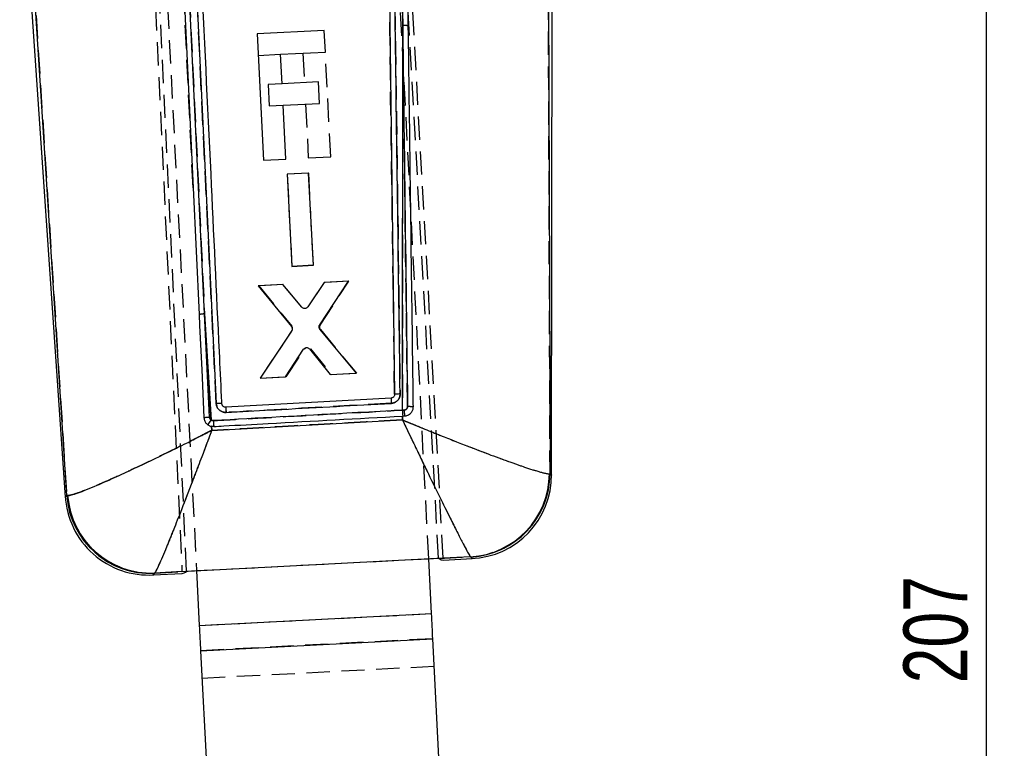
# Model space of a CAD drawing. Extents: x 37 to 375, y 36 to 279.
# Tile 6 of 16: x 118 to 172, y 184 to 223. Entities that reach past the tile are written whole.
import ezdxf

# ---------------------------------------------------------------- set-up
doc = ezdxf.new("R2010")
doc.units = 0
doc.linetypes.add('HIDDEN', pattern=[1.905, 1.27, -0.635])
doc.layers.get('0').update_dxf_attribs({"linetype": 'CONTINUOUS'})
doc.styles.add('SLDTEXTSTYLE0', font='TXT', dxfattribs={"width": 0.75})
doc.dimstyles.new('SLDDIMSTYLE0', dxfattribs={"dimtxt": 3.5, "dimasz": 3.302, "dimexe": 0, "dimexo": 0.0625, "dimgap": 0.875, "dimtad": 1, "dimdec": 0, "dimrnd": 1e-09, "dimzin": 12, "dimtxsty": 'SLDTEXTSTYLE0', "dimsah": 1, "dimcen": 0.09, "dimazin": 3, "dimtfac": 1, "dimtdec": 0, "dimtofl": 0, "dimtmove": 0, "dimatfit": 3, "dimtolj": 1, "dimtzin": 12})

# ---------------------------------------------------------------- blocks, each defined once
blk = doc.blocks.new('_D')
at = {"color": 179, "linetype": 'CONTINUOUS'}
for p, q in [((130.609, 278.5), (172.266, 278.5)), ((171.266, 278.5), (171.266, 71.087)), ((142.261, 71.087), (172.266, 71.087))]:
    blk.add_line(p, q, dxfattribs=at)
for points in [[(171.266, 278.5), (170.758, 275.198), (171.774, 275.198)], [(171.266, 71.087), (171.774, 74.389), (170.758, 74.389)]]:
    blk.add_solid(points, dxfattribs=at)
at = {"color": 179, "linetype": 'CONTINUOUS', "insert": (166.754, 187.196, 0.1), "char_height": 3.5, "attachment_point": 1, "rotation": 90, "style": 'SLDTEXTSTYLE0'}
blk.add_mtext('207', dxfattribs=at)

msp = doc.modelspace()

# ---------------------------------------------------------------- linework, layer by layer
at = {"color": 7, "linetype": 'HIDDEN'}
for p, q in [((123.839577, 267.862423), (127.344226, 193.305491)), ((127.598624, 193.318589), (124.067259, 267.941458)), ((141.361157, 194.02705), (137.692635, 260.198845)), ((141.615554, 194.04014), (137.956081, 259.673728)), ((140.821496, 193.999266), (137.965739, 249.580098)), ((125.282469, 248.928441), (128.13829, 193.346372)), ((139.400047, 223.097658), (139.114659, 244.249745)), ((127.949623, 214.243448), (126.814595, 238.097428)), ((127.111023, 238.129554), (128.578878, 207.357383)), ((129.217934, 202.465592), (127.533237, 237.80304)), ((147.449868, 198.639317), (147.336008, 232.135086)), ((119.12935, 227.453342), (121.049222, 197.442888)), ((139.400047, 223.097658), (139.384918, 202.104522)), ((135.470738, 215.939073), (135.177097, 221.654138)), ((131.506755, 221.465578), (132.730769, 221.528469)), ((133.952459, 221.59124), (134.035046, 219.983867)), ((132.813585, 219.92111), (132.04859, 219.881801)), ((132.04859, 219.881801), (132.108892, 218.708171)), ((132.108892, 218.708171), (132.873902, 218.747473)), ((134.095347, 218.810236), (134.246101, 215.876145)), ((134.246101, 215.876145), (135.470738, 215.939073)), ((134.265568, 215.042619), (133.09203, 214.982098)), ((133.09203, 214.982098), (133.349431, 209.953552)), ((134.523014, 210.014058), (134.265568, 215.042619)), ((133.349431, 209.953552), (134.523014, 210.014058)), ((134.523014, 210.014058), (133.349431, 209.953552)), ((132.863937, 208.962334), (131.537354, 208.893923)), ((131.537354, 208.893923), (133.339331, 206.692038)), ((133.890487, 207.726574), (132.863937, 208.962334)), ((135.11036, 209.078191), (134.215924, 207.744112)), ((134.889388, 206.745794), (136.462853, 209.147943)), ((136.462853, 209.147943), (135.11036, 209.078191)), ((128.931597, 201.575486), (128.578878, 207.357383)), ((128.578878, 207.357383), (128.849056, 201.731643)), ((133.350891, 206.450885), (131.615826, 203.856213)), ((136.873332, 204.127295), (134.902897, 206.504932)), ((134.902897, 206.504932), (136.873332, 204.127295)), ((133.044899, 203.929899), (134.027996, 205.430886)), ((134.356374, 205.448447), (135.495669, 204.056261)), ((131.615826, 203.856213), (133.044899, 203.929899)), ((135.495669, 204.056261), (136.873332, 204.127295)), ((139.384459, 201.783149), (139.38416, 201.576209)), ((139.384918, 202.104522), (139.481068, 202.110006)), ((139.503593, 201.78972), (139.403506, 201.784199)), ((129.079403, 201.215988), (128.953041, 201.225078)), ((128.966648, 201.002797), (128.953041, 201.225078)), ((147.449868, 198.639317), (147.416145, 198.63542)), ((121.096976, 197.440347), (121.049222, 197.442888)), ((128.13829, 193.346372), (140.821496, 193.999266)), ((141.379244, 194.010532), (143.107869, 194.098992)), ((143.107869, 194.098992), (143.122686, 194.088763)), ((125.833656, 193.201227), (125.853486, 193.216523)), ((125.853486, 193.216523), (127.586126, 193.305081)), ((128.292119, 190.352423), (140.975389, 191.004096)), ((141.045944, 189.630902), (128.362674, 188.979237)), ((128.439643, 187.481208), (141.122912, 188.13288))]:
    msp.add_line(p, q, dxfattribs=at)
at = {"color": 7, "linetype": 'CONTINUOUS'}
for p, q in [((147.53335, 198.565884), (147.583643, 247.64335)), ((139.114659, 244.249745), (139.400047, 223.097658)), ((138.425473, 243.171258), (138.959605, 202.970987)), ((128.578878, 207.357383), (127.111023, 238.129554)), ((127.533237, 237.80304), (129.217934, 202.465592)), ((118.479113, 233.519552), (120.970359, 197.360611)), ((147.336008, 232.135086), (147.449868, 198.639317)), ((127.318404, 227.522945), (127.949623, 214.243448)), ((121.049222, 197.442888), (119.12935, 227.453342)), ((135.116794, 222.82779), (131.446453, 222.639209)), ((135.177096, 221.65416), (135.116794, 222.82779)), ((139.384918, 202.104522), (139.400047, 223.097658)), ((131.446453, 222.639209), (131.800398, 215.750484)), ((132.731391, 221.528499), (135.177096, 221.65416)), ((132.813978, 219.921133), (132.731391, 221.528499)), ((134.800434, 220.023191), (132.813978, 219.921133)), ((134.860736, 218.84956), (134.800434, 220.023191)), ((132.87428, 218.747495), (134.860736, 218.84956)), ((133.025034, 215.813412), (132.87428, 218.747495)), ((131.800398, 215.750484), (133.025034, 215.813412)), ((134.264659, 215.042351), (133.091098, 214.982277)), ((133.091098, 214.982277), (133.350385, 209.953813)), ((134.52399, 210.013902), (134.264659, 215.042351)), ((127.949623, 214.243448), (128.27786, 207.324958)), ((133.350385, 209.953813), (134.52399, 210.013902)), ((132.862049, 208.96267), (131.50953, 208.893439)), ((131.50953, 208.893439), (133.320905, 206.665201)), ((133.888504, 207.727289), (132.862049, 208.96267)), ((135.108516, 209.077662), (134.214025, 207.743196)), ((134.868308, 206.770597), (136.435125, 209.145567)), ((136.435125, 209.145567), (135.108516, 209.077662)), ((128.578878, 207.357383), (128.931597, 201.575486)), ((128.849056, 201.731643), (128.578878, 207.357383)), ((133.332153, 206.424227), (131.615777, 203.857159)), ((136.873381, 204.126349), (134.881526, 206.529526)), ((132.993466, 203.927702), (133.984077, 205.429321)), ((134.312525, 205.445504), (135.444282, 204.053177)), ((131.615777, 203.857159), (132.993466, 203.927702)), ((135.444282, 204.053177), (136.873381, 204.126349)), ((129.526692, 202.440275), (129.52441, 202.46221)), ((138.767516, 202.765366), (129.738889, 202.268383)), ((139.38416, 201.576209), (139.384459, 201.783149)), ((139.384459, 201.783149), (139.403506, 201.784199)), ((139.481587, 202.110036), (139.384918, 202.104522)), ((139.403506, 201.784199), (139.503591, 201.78972)), ((128.953041, 201.225078), (128.966648, 201.002797)), ((128.953041, 201.225078), (129.0794, 201.215981)), ((147.416145, 198.63542), (147.449868, 198.639317)), ((121.049222, 197.442888), (121.096976, 197.440347)), ((127.344226, 193.305491), (141.615554, 194.04014)), ((140.821496, 193.999266), (141.361157, 194.02705)), ((140.975389, 191.004096), (140.821496, 193.999266)), ((141.361157, 194.02705), (141.379244, 194.010532)), ((141.616528, 194.022676), (141.615554, 194.04014)), ((143.107869, 194.098992), (141.616528, 194.022676)), ((141.621807, 193.927987), (141.621793, 193.92824)), ((141.621807, 193.927987), (143.200223, 194.009086)), ((143.122686, 194.088763), (143.107869, 194.098992)), ((125.761427, 193.113072), (127.349436, 193.194663)), ((125.853486, 193.216523), (125.833656, 193.201227)), ((127.344825, 193.29275), (125.853486, 193.216523)), ((127.344226, 193.305491), (127.344825, 193.29275)), ((127.349384, 193.195773), (127.349436, 193.194663)), ((127.586126, 193.305081), (127.598624, 193.318589)), ((127.598624, 193.318589), (128.13829, 193.346372)), ((128.13829, 193.346372), (128.292119, 190.352423)), ((128.292119, 190.352423), (140.975389, 191.004096)), ((128.362674, 188.979237), (141.045944, 189.630902)), ((141.49132, 180.962658), (141.045944, 189.630902)), ((128.362674, 188.979237), (128.808051, 180.310985))]:
    msp.add_line(p, q, dxfattribs=at)
at = {"color": 7, "linetype": 'CONTINUOUS', "flags": 128}
for points in [[(128.27786, 207.324958), (128.305797, 206.735743), (128.420925, 204.307011), (128.544505, 201.69889)], [(141.045944, 189.630902), (141.037801, 189.789398), (141.029389, 189.953102), (141.020747, 190.121299), (141.011911, 190.293281), (141.002918, 190.468302), (140.993808, 190.645619), (140.984618, 190.82447), (140.975389, 191.004096)], [(128.292119, 190.352423), (128.301348, 190.172805), (128.310538, 189.993946), (128.319649, 189.81663), (128.328641, 189.641608), (128.337478, 189.469626), (128.34612, 189.301429), (128.354531, 189.137733), (128.362674, 188.979237)]]:
    msp.add_lwpolyline(points, dxfattribs=at)
at = {"color": 8, "linetype": 'CONTINUOUS', "flags": 128}
for points in [[(147.449868, 198.639317), (147.524072, 198.57405), (147.53335, 198.565884)], [(120.970359, 197.360611), (120.979124, 197.36976), (121.049222, 197.442888)], [(143.200223, 194.009086), (143.191606, 194.017938), (143.122686, 194.088763)], [(125.833656, 193.201227), (125.769455, 193.12287), (125.761427, 193.113072)]]:
    msp.add_lwpolyline(points, dxfattribs=at)
at = {"color": 7, "linetype": 'HIDDEN', "flags": 128}
for points in [[(147.53335, 198.565884), (147.524072, 198.57405), (147.449868, 198.639317)], [(121.049222, 197.442888), (120.979124, 197.36976), (120.970359, 197.360611)], [(143.122686, 194.088763), (143.191606, 194.017938), (143.200223, 194.009086)], [(125.761427, 193.113072), (125.769455, 193.12287), (125.833656, 193.201227)]]:
    msp.add_lwpolyline(points, dxfattribs=at)
at = {"color": 7, "linetype": 'CONTINUOUS'}
for centre, radius, start, end in [((139.49486, 221.54943), 1.551128, 82.0670914, 93.5044123), ((128.566974, 206.05443), 1.303007, 89.4765277, 102.8195847), ((146.781725, 202.988674), 17.058051, 182.4200844, 183.3816326), ((160.275638, 203.832776), 21.534593, 182.8411568, 183.6062444), ((167.151407, 203.555105), 27.804354, 182.9905399, 183.6517357), ((145.558794, 202.366584), 6.082619, 182.4172959, 185.4419971), ((130.703555, 200.217926), 2.23222, 142.5429903, 150.7087803), ((150.966035, 202.542919), 21.926822, 182.6273581, 183.4694495), ((142.834323, 198.672794), 4.581974, 273.4226143, 359.5326527), ((142.874149, 198.657764), 4.575756, 273.1136175, 359.7690051), ((142.965852, 198.570566), 4.5675, 272.1606973, 0.5222267), ((125.527057, 197.674557), 4.5675, 183.170192, 273.5134697), ((125.613328, 197.771866), 4.575946, 184.1227266, 272.7598095), ((125.66675, 197.796337), 4.583619, 184.4544006, 272.3348623)]:
    msp.add_arc(centre, radius, start, end, dxfattribs=at)
at = {"color": 7, "linetype": 'HIDDEN'}
for centre, radius, start, end in [((139.49486, 221.54943), 1.551128, 82.0670914, 93.5044123), ((128.566974, 206.05443), 1.303007, 89.4765277, 102.8195847), ((133.181926, 206.563637), 0.203132, 326.284163, 39.2046861), ((135.059776, 206.634539), 0.203494, 146.857324, 219.5626201), ((134.199398, 205.317144), 0.20571, 103.735568, 146.4313711), ((145.267218, 202.800583), 15.537446, 181.9629214, 183.0186053), ((158.649171, 203.641206), 19.900938, 182.5223994, 183.3503065), ((167.151407, 203.555105), 27.804354, 182.9905399, 183.6517357), ((145.623887, 202.381088), 6.148798, 182.5268888, 185.5190188), ((130.703555, 200.217926), 2.23222, 142.5429903, 150.7087803), ((152.828434, 202.767885), 23.799682, 182.9628804, 183.7387177), ((142.834323, 198.672794), 4.581974, 273.4226143, 359.5326527), ((142.874149, 198.657764), 4.575756, 273.1136175, 359.7690051), ((125.613328, 197.771866), 4.575946, 184.1227266, 272.7598095), ((125.66675, 197.796337), 4.583619, 184.4544006, 272.3348623)]:
    msp.add_arc(centre, radius, start, end, dxfattribs=at)
at = {"color": 7, "linetype": 'CONTINUOUS'}
for centre, major_axis, start_param, end_param in [((138.232185, 254.734157), (-3.390966, 60.806101), 3.085457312, 3.141276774), ((124.489188, 254.028039), (-2.858904, 60.833439), 3.141908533, 3.198673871)]:
    msp.add_ellipse(centre, major_axis=major_axis, ratio=0.069928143, start_param=start_param, end_param=end_param, dxfattribs=at)
at = {"color": 7, "linetype": 'HIDDEN'}
for points, knots in [([(138.959605, 202.970987), (138.871476, 209.665441), (138.695074, 223.065188), (138.515393, 236.465323), (138.425479, 243.170811)], [0, 0, 0, 0, 0.499595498, 1, 1, 1, 1]), ([(138.722849, 243.19203), (138.813573, 236.486361), (138.994873, 223.085916), (139.173024, 209.685858), (139.262027, 202.991275)], [0, 0, 0, 0, 0.500406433, 1, 1, 1, 1]), ([(139.66649, 202.315381), (139.632068, 205.017667), (139.543825, 211.944959), (139.454516, 218.8725), (139.400047, 223.097658)], [0, 0, 0, 0, 0.390092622, 1, 1, 1, 1]), ([(139.262027, 202.991275), (139.260287, 202.95643), (139.255704, 202.864643), (139.199735, 202.722744), (139.088228, 202.590735), (138.942634, 202.501848), (138.834075, 202.485831), (138.782246, 202.478184)], [0, 0, 0, 0, 0.135247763, 0.356267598, 0.577227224, 0.798157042, 1, 1, 1, 1]), ([(129.75133, 201.982385), (129.699398, 201.984505), (129.590078, 201.988967), (129.435962, 202.061551), (129.310764, 202.180943), (129.235619, 202.323445), (129.223245, 202.422908), (129.217934, 202.465592)], [0, 0, 0, 0, 0.1942786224, 0.4089671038, 0.6237049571, 0.8385142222, 1, 1, 1, 1]), ([(138.782246, 202.478184), (138.579553, 202.467055), (137.566085, 202.411412), (134.555779, 202.246115), (131.748168, 202.091992), (129.75133, 201.982377)], [0, 0, 0, 0, 0.067333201, 0.3366656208, 1, 1, 1, 1]), ([(139.481068, 202.109998), (139.492677, 202.111331), (139.526286, 202.115189), (139.578698, 202.139162), (139.627855, 202.1859), (139.660775, 202.247084), (139.664585, 202.292561), (139.666497, 202.315381)], [0, 0, 0, 0, 0.115035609, 0.333021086, 0.553089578, 0.77574779, 1, 1, 1, 1]), ([(139.666494, 202.315642), (139.686966, 202.315846), (139.727911, 202.316255), (139.787486, 202.315962), (139.842642, 202.315045), (139.891181, 202.313461), (139.93119, 202.311283), (139.960812, 202.308615), (139.977795, 202.305868), (139.981402, 202.304009), (139.982871, 202.303251)], [0, 0, 0, 0, 0.130080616, 0.260161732, 0.390241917, 0.520323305, 0.650403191, 0.780483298, 0.910565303, 1, 1, 1, 1]), ([(128.849056, 201.731643), (128.850839, 201.716339), (128.855254, 201.678447), (128.881179, 201.621398), (128.914851, 201.590735), (128.931597, 201.575486)], [0, 0, 0, 0, 0.254034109, 0.629012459, 1, 1, 1, 1]), ([(129.060567, 201.537697), (129.26326, 201.548823), (130.276727, 201.604454), (133.718176, 201.79337), (136.956934, 201.971205), (139.384918, 202.104522)], [0, 0, 0, 0, 0.0588976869, 0.2944883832, 1, 1, 1, 1]), ([(128.931597, 201.575486), (128.951511, 201.563744), (128.991303, 201.540282), (129.037493, 201.538563), (129.060566, 201.537704)], [0, 0, 0, 0, 0.500455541, 1, 1, 1, 1]), ([(139.38416, 201.576209), (137.629359, 201.48002), (134.156809, 201.289675), (130.684352, 201.09774), (128.966648, 201.002797)], [0, 0, 0, 0, 0.5053349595, 1, 1, 1, 1]), ([(139.38416, 201.576209), (139.38681, 201.570671), (139.389906, 201.564199), (139.394965, 201.553615), (139.400812, 201.541396), (139.411979, 201.518065), (139.430848, 201.478625), (139.462534, 201.412434), (139.515739, 201.30132), (139.605216, 201.114626), (139.756206, 200.799947), (140.01388, 200.264107), (140.470216, 199.318771), (141.046199, 198.134334), (141.648001, 196.910146), (142.12469, 195.952726), (142.499007, 195.213535), (142.845665, 194.544412), (143.042507, 194.187425), (143.095485, 194.115748), (143.107869, 194.098992)], [0, 0, 0, 0, 0.001490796, 0.001742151, 0.002848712, 0.004780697, 0.008024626, 0.013470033, 0.022614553, 0.03798342, 0.063880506, 0.107832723, 0.184036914, 0.325715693, 0.450190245, 0.574614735, 0.675062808, 0.775484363, 0.947516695, 1, 1, 1, 1]), ([(139.38416, 201.576209), (139.389841, 201.573867), (139.39648, 201.57113), (139.407316, 201.566625), (139.419849, 201.561466), (139.443766, 201.551574), (139.484215, 201.534875), (139.552122, 201.506852), (139.666184, 201.459855), (139.858014, 201.380989), (140.181826, 201.248336), (140.734651, 201.023334), (141.714375, 200.62902), (142.952428, 200.141583), (144.248076, 199.647848), (145.276272, 199.271098), (146.085648, 198.99), (146.837669, 198.747694), (147.268339, 198.636983), (147.38814, 198.635716), (147.416145, 198.63542)], [0, 0, 0, 0, 0.0014906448, 0.0017419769, 0.0028468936, 0.004778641, 0.0080213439, 0.0134652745, 0.0226073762, 0.0379737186, 0.0638673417, 0.1078155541, 0.1840181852, 0.3257154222, 0.4501899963, 0.5746139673, 0.6750615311, 0.775482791, 0.9475158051, 1, 1, 1, 1]), ([(128.966648, 201.002797), (128.961179, 201), (128.954862, 200.996769), (128.946125, 200.992324), (128.936892, 200.987597), (128.918417, 200.978189), (128.885382, 200.961335), (128.829705, 200.932957), (128.735828, 200.885175), (128.577401, 200.804666), (128.309218, 200.668836), (127.965856, 200.495871), (127.371729, 200.198552), (126.270928, 199.654227), (124.919862, 199.00501), (123.633191, 198.411839), (122.536128, 197.928545), (121.758417, 197.618048), (121.280864, 197.462314), (121.158269, 197.447669), (121.096976, 197.440347)], [0, 0, 0, 0, 0.001491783, 0.001723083, 0.002380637, 0.004010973, 0.006758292, 0.011388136, 0.019191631, 0.032353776, 0.054595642, 0.09238574, 0.126281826, 0.217974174, 0.398919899, 0.520401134, 0.641828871, 0.814492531, 0.907252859, 1, 1, 1, 1]), ([(128.966648, 201.002797), (128.964506, 200.997048), (128.962031, 200.990406), (128.958611, 200.98123), (128.954992, 200.971519), (128.947757, 200.952114), (128.934818, 200.917411), (128.913009, 200.85895), (128.876236, 200.760447), (128.81417, 200.594363), (128.709075, 200.313696), (128.574444, 199.9553), (128.341349, 199.337276), (127.909085, 198.19927), (127.377264, 196.822653), (126.869053, 195.538317), (126.434144, 194.467079), (126.123596, 193.74177), (125.930476, 193.333453), (125.879148, 193.255498), (125.853486, 193.216523)], [0, 0, 0, 0, 0.001491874, 0.001723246, 0.002381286, 0.004012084, 0.00675984, 0.011389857, 0.019193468, 0.032355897, 0.054597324, 0.092386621, 0.126295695, 0.217992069, 0.398919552, 0.52040108, 0.641828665, 0.814492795, 0.907252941, 1, 1, 1, 1])]:
    msp.add_open_spline(points, degree=3, knots=knots, dxfattribs=at)
at = {"color": 7, "linetype": 'CONTINUOUS'}
for points, knots in [([(139.262027, 202.991275), (139.173024, 209.685858), (138.994873, 223.085916), (138.813573, 236.486361), (138.722849, 243.19203)], [0, 0, 0, 0, 0.499593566, 1, 1, 1, 1]), ([(129.52441, 202.46221), (129.518176, 202.593834), (129.473595, 203.535089), (129.275569, 207.714862), (128.723178, 219.362523), (128.206926, 230.20045), (127.844936, 237.799896)], [0, 0, 0, 0, 0.011174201, 0.079907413, 0.354840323, 1, 1, 1, 1]), ([(139.708936, 223.085715), (139.706277, 223.286088), (139.692856, 224.297161), (139.658524, 226.880659), (139.622925, 229.553204), (139.598073, 231.415051), (139.594211, 231.704457)], [0, 0, 0, 0, 0.069746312, 0.351936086, 0.899264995, 1, 1, 1, 1]), ([(139.400047, 223.097658), (139.434915, 220.395273), (139.524301, 213.467716), (139.612623, 206.540404), (139.66649, 202.315381)], [0, 0, 0, 0, 0.390092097, 1, 1, 1, 1]), ([(139.982867, 202.303006), (139.980703, 202.468329), (139.967929, 203.444309), (139.912639, 207.662938), (139.823699, 214.425131), (139.744832, 220.376812), (139.708936, 223.085715)], [0, 0, 0, 0, 0.023865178, 0.140887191, 0.60897542, 1, 1, 1, 1]), ([(134.029286, 207.654914), (134.006445, 207.659049), (133.960763, 207.667319), (133.914587, 207.698616), (133.893811, 207.721455), (133.888504, 207.727289)], [0, 0, 0, 0, 0.426812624, 0.853596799, 1, 1, 1, 1]), ([(134.21402, 207.743203), (134.198855, 207.725502), (134.168523, 207.690098), (134.10237, 207.657514), (134.054156, 207.655799), (134.029286, 207.654914)], [0, 0, 0, 0, 0.326220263, 0.652454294, 1, 1, 1, 1]), ([(133.320904, 206.665201), (133.333597, 206.645966), (133.358983, 206.607494), (133.369802, 206.538163), (133.360476, 206.47451), (133.340679, 206.439364), (133.332153, 206.424227)], [0, 0, 0, 0, 0.266141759, 0.532296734, 0.798562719, 1, 1, 1, 1]), ([(134.881526, 206.529526), (134.868664, 206.548602), (134.842942, 206.586751), (134.83145, 206.655843), (134.84015, 206.719737), (134.859781, 206.755196), (134.868308, 206.770597)], [0, 0, 0, 0, 0.265357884, 0.53070299, 0.796165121, 1, 1, 1, 1]), ([(133.984077, 205.429321), (133.999108, 205.447338), (134.029172, 205.483373), (134.093666, 205.514503), (134.146654, 205.522027), (134.175786, 205.519168), (134.18179, 205.518579)], [0, 0, 0, 0, 0.306888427, 0.613801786, 0.920410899, 1, 1, 1, 1]), ([(134.18179, 205.518579), (134.204353, 205.513172), (134.249477, 205.502357), (134.291168, 205.470272), (134.309347, 205.44919), (134.312526, 205.445504)], [0, 0, 0, 0, 0.4521068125, 0.9041891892, 1, 1, 1, 1]), ([(138.959605, 202.970987), (138.957607, 202.948096), (138.953611, 202.902315), (138.919163, 202.840962), (138.867957, 202.79427), (138.813874, 202.770585), (138.77932, 202.766695), (138.767516, 202.765366)], [0, 0, 0, 0, 0.221084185, 0.442168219, 0.66343085, 0.88502351, 1, 1, 1, 1]), ([(138.783686, 202.478266), (138.835018, 202.485947), (138.943054, 202.502115), (139.088228, 202.590732), (139.199736, 202.722745), (139.255704, 202.864643), (139.260287, 202.95643), (139.262027, 202.991275)], [0, 0, 0, 0, 0.200368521, 0.421706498, 0.643074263, 0.864502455, 1, 1, 1, 1]), ([(139.262027, 202.991275), (139.222318, 202.990517), (139.1429, 202.989001), (139.042984, 202.983875), (138.97316, 202.977507), (138.964124, 202.973051), (138.959606, 202.970823)], [0, 0, 0, 0, 0.250001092, 0.500001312, 0.7499992, 1, 1, 1, 1]), ([(129.52441, 202.46221), (129.519587, 202.464325), (129.509861, 202.468589), (129.439234, 202.471195), (129.337959, 202.47055), (129.257942, 202.467245), (129.217934, 202.465592)], [0, 0, 0, 0, 0.246927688, 0.497951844, 0.748976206, 1, 1, 1, 1]), ([(129.217934, 202.465592), (129.223245, 202.422908), (129.235619, 202.323445), (129.310765, 202.180942), (129.435961, 202.061555), (129.590712, 201.988657), (129.700747, 201.98448), (129.753376, 201.982482)], [0, 0, 0, 0, 0.161076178, 0.375340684, 0.589533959, 0.803677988, 1, 1, 1, 1]), ([(129.738889, 202.268383), (129.715734, 202.269531), (129.669423, 202.271827), (129.606342, 202.304126), (129.557465, 202.353764), (129.533916, 202.403077), (129.528124, 202.432904), (129.526692, 202.440275)], [0, 0, 0, 0, 0.231279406, 0.462567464, 0.693629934, 0.924285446, 1, 1, 1, 1]), ([(129.753376, 201.982489), (129.956069, 201.993615), (130.969535, 202.049246), (133.979637, 202.214483), (136.787048, 202.368633), (138.783686, 202.478266)], [0, 0, 0, 0, 0.067337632, 0.336688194, 1, 1, 1, 1]), ([(139.666497, 202.315381), (139.66602, 202.30354), (139.66463, 202.269025), (139.645622, 202.213775), (139.604198, 202.159513), (139.547399, 202.12084), (139.503402, 202.113617), (139.481588, 202.110036)], [0, 0, 0, 0, 0.117077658, 0.341270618, 0.563667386, 0.783651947, 1, 1, 1, 1]), ([(139.503591, 201.789713), (139.563343, 201.799397), (139.688551, 201.819692), (139.842141, 201.930697), (139.944763, 202.08048), (139.980853, 202.210463), (139.982483, 202.285116), (139.982874, 202.303006)], [0, 0, 0, 0, 0.233021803, 0.488289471, 0.709334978, 0.930345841, 1, 1, 1, 1]), ([(139.66649, 202.315381), (139.686963, 202.315602), (139.727907, 202.316044), (139.787481, 202.315811), (139.842637, 202.314918), (139.891175, 202.313362), (139.931186, 202.311182), (139.960807, 202.308493), (139.977792, 202.305703), (139.981398, 202.303792), (139.982867, 202.303013)], [0, 0, 0, 0, 0.130082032, 0.260162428, 0.390243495, 0.520323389, 0.65040311, 0.780483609, 0.91056428, 1, 1, 1, 1]), ([(128.544505, 201.69889), (128.548099, 201.700977), (128.555574, 201.705317), (128.606378, 201.713176), (128.682362, 201.720975), (128.76779, 201.727372), (128.824788, 201.730368), (128.849056, 201.731643)], [0, 0, 0, 0, 0.201389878, 0.418921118, 0.636451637, 0.845217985, 1, 1, 1, 1]), ([(128.931597, 201.575486), (128.914851, 201.590735), (128.881179, 201.621398), (128.855254, 201.678447), (128.850839, 201.716339), (128.849056, 201.731643)], [0, 0, 0, 0, 0.3709874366, 0.7459659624, 1, 1, 1, 1]), ([(139.384918, 202.104522), (139.182224, 202.093394), (138.168757, 202.037751), (134.727871, 201.848794), (131.48968, 201.671041), (129.062262, 201.537794)], [0, 0, 0, 0, 0.058907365, 0.2945367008, 1, 1, 1, 1]), ([(129.0794, 201.215988), (129.261441, 201.226004), (130.254251, 201.280628), (133.689267, 201.469702), (136.942248, 201.648736), (139.384459, 201.783149)], [0, 0, 0, 0, 0.052995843, 0.289025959, 1, 1, 1, 1]), ([(128.544505, 201.69889), (128.554566, 201.635963), (128.573688, 201.516365), (128.662498, 201.386126), (128.731767, 201.330198), (128.756738, 201.310037)], [0, 0, 0, 0, 0.415238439, 0.789197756, 1, 1, 1, 1]), ([(128.756738, 201.310037), (128.800467, 201.28357), (128.862401, 201.246085), (128.93245, 201.22985), (128.953041, 201.225078)], [0, 0, 0, 0, 0.706053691, 1, 1, 1, 1]), ([(129.062262, 201.537786), (129.03876, 201.538506), (128.991967, 201.53994), (128.95166, 201.563673), (128.931597, 201.575486)], [0, 0, 0, 0, 0.502269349, 1, 1, 1, 1]), ([(128.966648, 201.002797), (130.684352, 201.09774), (134.156809, 201.289675), (137.629359, 201.48002), (139.38416, 201.576209)], [0, 0, 0, 0, 0.49466504, 1, 1, 1, 1]), ([(139.38416, 201.576209), (139.389841, 201.573867), (139.39648, 201.57113), (139.407316, 201.566625), (139.419849, 201.561466), (139.443766, 201.551574), (139.484215, 201.534875), (139.552122, 201.506852), (139.666184, 201.459855), (139.858014, 201.380989), (140.181826, 201.248336), (140.734651, 201.023334), (141.714375, 200.62902), (142.952428, 200.141582), (144.248075, 199.647848), (145.276273, 199.271098), (146.085648, 198.99), (146.837669, 198.747694), (147.268339, 198.636983), (147.38814, 198.635716), (147.416145, 198.63542)], [0, 0, 0, 0, 0.0014906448, 0.0017419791, 0.0028468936, 0.004778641, 0.0080213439, 0.0134652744, 0.0226073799, 0.0379737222, 0.0638673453, 0.1078155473, 0.1840181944, 0.3257154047, 0.4501900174, 0.5746139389, 0.6750615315, 0.7754827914, 0.9475158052, 1, 1, 1, 1]), ([(139.38416, 201.576209), (139.38681, 201.570671), (139.389906, 201.564199), (139.394965, 201.553615), (139.400812, 201.541396), (139.411979, 201.518065), (139.430848, 201.478625), (139.462534, 201.412434), (139.515739, 201.30132), (139.605216, 201.114626), (139.756206, 200.799947), (140.01388, 200.264107), (140.470216, 199.318771), (141.0462, 198.134334), (141.648002, 196.910146), (142.12469, 195.952726), (142.499007, 195.213535), (142.845665, 194.544412), (143.042507, 194.187425), (143.095485, 194.115748), (143.107869, 194.098992)], [0, 0, 0, 0, 0.0014908, 0.001742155, 0.002848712, 0.004780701, 0.008024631, 0.013470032, 0.022614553, 0.037983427, 0.063880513, 0.107832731, 0.184036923, 0.325715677, 0.450190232, 0.574614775, 0.675062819, 0.775484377, 0.947516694, 1, 1, 1, 1]), ([(121.096976, 197.440347), (121.158269, 197.447669), (121.280864, 197.462314), (121.758417, 197.618048), (122.536128, 197.928545), (123.633191, 198.41184), (124.919862, 199.005009), (126.270928, 199.654227), (127.371729, 200.198552), (127.965856, 200.495871), (128.309218, 200.668836), (128.577401, 200.804666), (128.735828, 200.885175), (128.829705, 200.932957), (128.885382, 200.961335), (128.918417, 200.978189), (128.936892, 200.987597), (128.946125, 200.992324), (128.954862, 200.996769), (128.961179, 201), (128.966648, 201.002797)], [0, 0, 0, 0, 0.0927471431, 0.1855074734, 0.358171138, 0.4795988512, 0.6010800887, 0.7820258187, 0.8737181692, 0.9076142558, 0.945404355, 0.9676462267, 0.9808083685, 0.9886118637, 0.9932417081, 0.9959890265, 0.9976193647, 0.9982769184, 0.9985082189, 1, 1, 1, 1]), ([(128.966648, 201.002797), (128.964506, 200.997048), (128.962031, 200.990406), (128.958611, 200.98123), (128.954992, 200.971519), (128.947757, 200.952114), (128.934818, 200.917411), (128.913009, 200.85895), (128.876235, 200.760447), (128.81417, 200.594363), (128.709075, 200.313696), (128.574445, 199.9553), (128.341349, 199.337276), (127.909085, 198.19927), (127.377264, 196.822653), (126.869053, 195.538317), (126.434144, 194.467079), (126.123596, 193.741771), (125.930476, 193.333453), (125.879148, 193.255498), (125.853486, 193.216523)], [0, 0, 0, 0, 0.00149187, 0.001723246, 0.002381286, 0.00401208, 0.006759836, 0.011389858, 0.019193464, 0.032355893, 0.05459732, 0.092386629, 0.126295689, 0.217992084, 0.398919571, 0.5204011, 0.641828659, 0.814492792, 0.90725294, 1, 1, 1, 1])]:
    msp.add_open_spline(points, degree=3, knots=knots, dxfattribs=at)

# ---------------------------------------------------------------- dimensions: what is measured, and where the dimension line sits
at = {"color": 179, "linetype": 'CONTINUOUS'}
dim = msp.add_linear_dim(base=(171.265865, 71.087393), p1=(129.609167, 278.499603), p2=(141.260731, 71.087393), angle=90, dimstyle='SLDDIMSTYLE0', dxfattribs=at)
dim.commit()
dim.dimension.update_dxf_attribs({"geometry": '_D', "text_midpoint": (171.265865, 192.497508), "dimtype": 160})

doc.saveas('drawing.dxf')
